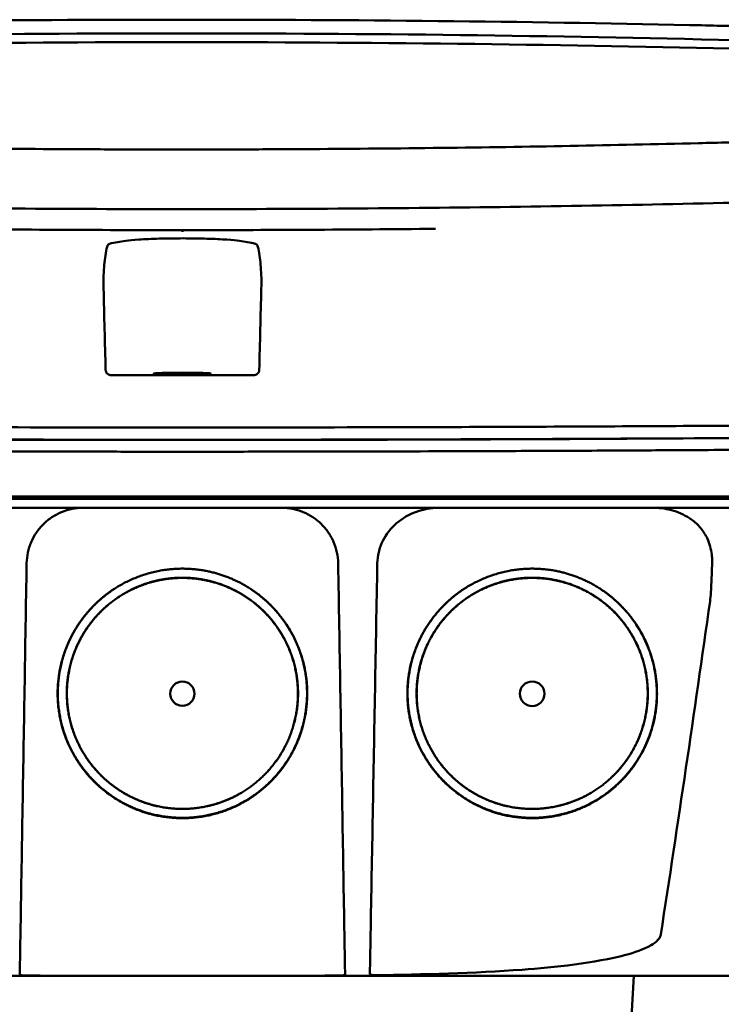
# Model space of a CAD drawing. Header units: millimetres. Extents: x 391 to 741, y 199 to 659.
# Tile 9 of 10: x 552 to 614, y 571 to 659. Entities that reach past the tile are written whole.
import ezdxf

# ---------------------------------------------------------------- set-up
doc = ezdxf.new("R2010")
doc.units = ezdxf.units.MM
doc.layers.add('Visible (ISO)', color=7, linetype='Continuous', lineweight=50)

msp = doc.modelspace()

# ---------------------------------------------------------------- linework, layer by layer
at = {"layer": 'Visible (ISO)'}
for p, q in [((566.095, 658.506), (566.335, 658.506)), ((566.576, 658.506), (566.335, 658.506)), ((611.64, 658.028), (611.632, 658.028)), ((612.449, 647.493), (612.441, 647.493)), ((504.774, 615.97), (566.418, 615.97)), ((566.418, 615.97), (628.061, 615.97)), ((606.025, 561.138), (606.658, 573.215))]:
    msp.add_line(p, q, dxfattribs=at)
for centre, major_axis, ratio, start_param, end_param in [((566.164, 629.282), (250.217, -0.007), 0.116796, 1.571075, 1.752137), ((566.507, 629.282), (250.217, 0.007), 0.116796, 1.389456, 1.570517), ((566.318, 632.272), (225.492, 0.002), 0.110939, 1.570719, 1.791596), ((566.353, 632.272), (225.492, -0.002), 0.110939, 1.349997, 1.570873), ((566.34, 632.241), (-227.223, 0), 0.106767, 4.71241, 4.92951), ((566.331, 632.241), (227.223, 0), 0.106767, 1.353676, 1.570775), ((566.333, 676.995), (250.111, 0.001), 0.14148, 4.711093, 4.712399), ((566.338, 676.995), (250.111, -0.001), 0.14148, 4.712379, 4.713685), ((566.419, 635.436), (253.534, 0), 0.034107, 4.687384, 4.712389), ((566.419, 635.436), (-253.534, 0), 0.034107, 1.570796, 1.595801)]:
    msp.add_ellipse(centre, major_axis=major_axis, ratio=ratio, start_param=start_param, end_param=end_param, dxfattribs=at)
for centre, major_axis, ratio in [((566.418, 626.936), (2.575, 0), 0.034053), ((566.417, 598.388), (0, 1.082), 0.999962), ((597.603, 598.388), (0, 1.097), 0.999962)]:
    msp.add_ellipse(centre, major_axis=major_axis, ratio=ratio, dxfattribs=at)
for points, degree, knots in [([(611.64, 658.028), (612.582, 658.008), (613.52, 657.987), (614.905, 657.954), (615.095, 657.95), (615.787, 657.933)], 3, [0, 0, 0, 0, 0.2875768, 0.2875768, 0.4241939, 0.4241939, 0.4241939, 0.4241939]), ([(520.23, 647.493), (527.851, 647.305), (535.485, 647.165), (547.023, 647.024), (550.871, 646.989), (556.657, 646.953), (558.591, 646.944), (562.374, 646.933), (564.187, 646.929), (566.087, 646.929)], 3, [0.000811, 0.000811, 0.000811, 0.000811, 2.334672, 2.334672, 3.49801, 3.49801, 4.08174, 4.08174, 4.638981, 4.638981, 4.638981, 4.638981]), ([(612.441, 647.493), (604.82, 647.305), (597.186, 647.165), (585.647, 647.024), (581.8, 646.989), (576.014, 646.953), (574.08, 646.944), (570.297, 646.933), (568.484, 646.929), (566.584, 646.929)], 3, [-4.786373, -4.786373, -4.786373, -4.786373, -2.390488, -2.390488, -1.196233, -1.196233, -0.59699, -0.59699, -0.02494, -0.02494, -0.02494, -0.02494]), ([(615.346, 647.564), (615.278, 647.563), (615.21, 647.561), (614.246, 647.537), (613.348, 647.515), (612.449, 647.493)], 3, [-0.2961372, -0.2961372, -0.2961372, -0.2961372, -0.2753203, -0.2753203, 0, 0, 0, 0]), ([(566.009, 641.609), (556.324, 641.611), (546.645, 641.678), (527.316, 641.943), (517.687, 642.142), (508.182, 642.406)], 3, [0.032666, 0.032666, 0.032666, 0.032666, 2.938218, 2.938218, 5.868286, 5.868286, 5.868286, 5.868286]), ([(566.662, 641.609), (576.347, 641.611), (586.026, 641.678), (605.355, 641.943), (614.984, 642.142), (624.489, 642.406)], 3, [-5.838765, -5.838765, -5.838765, -5.838765, -2.931647, -2.931647, 0, 0, 0, 0]), ([(566.419, 639.738), (566.419, 639.724), (566.419, 639.711), (566.419, 639.642), (566.419, 639.607), (566.419, 639.594), (566.419, 639.594), (566.419, 639.594)], 3, [-0.062804, -0.062804, -0.062804, -0.062804, -0.05139297, -0.05139297, 0, 0, 0.00065518, 0.00065518, 0.00065518, 0.00065518]), ([(559.924, 638.529), (559.896, 638.524), (559.869, 638.512), (559.813, 638.47), (559.785, 638.437), (559.735, 638.357), (559.714, 638.312), (559.675, 638.203), (559.659, 638.141), (559.645, 638.072)], 3, [0, 0, 0, 0, 0.02258089, 0.02258089, 0.04850306, 0.04850306, 0.07220962, 0.07220962, 0.09691216, 0.09691216, 0.09691216, 0.09691216]), ([(559.924, 638.529), (560.163, 638.571), (560.403, 638.612), (560.881, 638.695), (561.1, 638.737), (561.644, 638.822), (562.045, 638.862), (563.061, 638.931), (563.673, 638.958), (565.023, 638.996), (565.748, 639.006), (567.21, 639.004), (567.932, 638.994), (569.268, 638.954), (569.87, 638.926), (570.863, 638.856), (571.251, 638.815), (571.763, 638.731), (571.985, 638.69), (572.449, 638.61), (572.681, 638.569), (572.913, 638.529)], 3, [-2.057945, -2.057945, -2.057945, -2.057945, -1.863354, -1.863354, -1.669647, -1.669647, -1.459798, -1.459798, -1.242226, -1.242226, -1.02293, -1.02293, -0.803644, -0.803644, -0.586525, -0.586525, -0.377074, -0.377074, -0.18869, -0.18869, -0.000001, -0.000001, -0.000001, -0.000001]), ([(572.913, 638.529), (572.941, 638.524), (572.968, 638.512), (573.024, 638.47), (573.052, 638.437), (573.102, 638.357), (573.123, 638.312), (573.162, 638.203), (573.179, 638.141), (573.192, 638.072)], 3, [-0.09701105, -0.09701105, -0.09701105, -0.09701105, -0.07440711, -0.07440711, -0.0484585, -0.0484585, -0.02472775, -0.02472775, 0, 0, 0, 0]), ([(559.385, 634.529), (559.368, 635.174), (559.383, 635.81), (559.474, 637.003), (559.547, 637.558), (559.645, 638.072)], 3, [-0.3788311, -0.3788311, -0.3788311, -0.3788311, -0.1854285, -0.1854285, -0.0000079, -0.0000079, -0.0000079, -0.0000079]), ([(573.452, 634.529), (573.469, 635.174), (573.454, 635.81), (573.363, 637.003), (573.29, 637.558), (573.192, 638.072)], 3, [0, 0, 0, 0, 0.1942712, 0.1942712, 0.3805229, 0.3805229, 0.3805229, 0.3805229]), ([(560.08, 626.791), (560.019, 626.791), (559.959, 626.801), (559.84, 626.841), (559.789, 626.872), (559.692, 626.95), (559.653, 627.001), (559.61, 627.081), (559.597, 627.114), (559.578, 627.184), (559.573, 627.22), (559.572, 627.257)], 3, [-0.06079793, -0.06079793, -0.06079793, -0.06079793, -0.04978833, -0.04978833, -0.03793526, -0.03793526, -0.02182904, -0.02182904, -0.01094022, -0.01094022, 0, 0, 0, 0]), ([(572.757, 626.791), (572.818, 626.791), (572.878, 626.801), (572.997, 626.841), (573.048, 626.872), (573.145, 626.95), (573.184, 627.001), (573.227, 627.081), (573.24, 627.114), (573.259, 627.184), (573.264, 627.22), (573.265, 627.257)], 3, [0, 0, 0, 0, 0.0181194, 0.0181194, 0.0376152, 0.0376152, 0.0641029, 0.0641029, 0.0820224, 0.0820224, 0.1000128, 0.1000128, 0.1000128, 0.1000128]), ([(504.955, 622.393), (512.062, 622.332), (519.272, 622.282), (526.505, 622.242), (533.737, 622.203), (541.046, 622.174), (548.351, 622.156), (554.36, 622.141), (560.395, 622.134), (566.419, 622.134)], 3, [0, 0, 0, 0, 21.882576, 21.882576, 21.882576, 43.765152, 43.765152, 43.765152, 61.766885, 61.766885, 61.766885, 61.766885]), ([(627.882, 622.393), (620.775, 622.332), (613.565, 622.282), (606.332, 622.242), (599.1, 622.203), (591.791, 622.174), (584.487, 622.156), (578.478, 622.141), (572.443, 622.134), (566.419, 622.134)], 3, [0, 0, 0, 0, 21.882576, 21.882576, 21.882576, 43.765152, 43.765152, 43.765152, 61.766885, 61.766885, 61.766885, 61.766885]), ([(504.771, 621.287), (510.059, 621.241), (515.399, 621.201), (520.759, 621.167), (526.119, 621.133), (531.521, 621.105), (536.932, 621.084), (542.343, 621.062), (547.785, 621.046), (553.225, 621.036), (557.617, 621.028), (562.02, 621.024), (566.418, 621.024)], 3, [0, 0, 0, 0, 0.01635215, 0.01635215, 0.01635215, 0.03270429, 0.03270429, 0.03270429, 0.04905643, 0.04905643, 0.04905643, 0.06225952, 0.06225952, 0.06225952, 0.06225952]), ([(521.882, 621.169), (523.473, 621.16), (525.066, 621.151), (526.66, 621.142), (533.864, 621.104), (541.145, 621.076), (548.421, 621.059), (554.406, 621.045), (560.418, 621.038), (566.419, 621.038)], 3, [17.040997, 17.040997, 17.040997, 17.040997, 21.882576, 21.882576, 21.882576, 43.765152, 43.765152, 43.765152, 61.766885, 61.766885, 61.766885, 61.766885]), ([(566.418, 621.024), (570.816, 621.024), (575.219, 621.028), (579.611, 621.036), (585.051, 621.046), (590.493, 621.062), (595.904, 621.084), (601.315, 621.105), (606.717, 621.133), (612.077, 621.167), (616.58, 621.196), (621.068, 621.228), (625.523, 621.265), (626.371, 621.272), (627.218, 621.279), (628.064, 621.287)], 3, [0, 0, 0, 0, 0.01320302, 0.01320302, 0.01320302, 0.02955506, 0.02955506, 0.02955506, 0.04590711, 0.04590711, 0.04590711, 0.05964326, 0.05964326, 0.05964326, 0.06225916, 0.06225916, 0.06225916, 0.06225916]), ([(610.955, 621.169), (609.365, 621.16), (607.772, 621.151), (606.178, 621.142), (598.973, 621.104), (591.692, 621.076), (584.416, 621.059), (578.431, 621.045), (572.419, 621.038), (566.419, 621.038)], 3, [17.040997, 17.040997, 17.040997, 17.040997, 21.882576, 21.882576, 21.882576, 43.765152, 43.765152, 43.765152, 61.766885, 61.766885, 61.766885, 61.766885]), ([(504.529, 620.238), (504.598, 620.238), (504.689, 620.237), (504.884, 620.235), (504.973, 620.235), (505.239, 620.232), (505.416, 620.231), (505.949, 620.226), (506.304, 620.223), (507.371, 620.214), (508.083, 620.209), (510.222, 620.191), (511.651, 620.18), (515.949, 620.149), (518.826, 620.129), (523.636, 620.1), (525.565, 620.088), (530.075, 620.064), (532.659, 620.052), (537.835, 620.03), (540.427, 620.02), (546.915, 620), (550.815, 619.99), (556.668, 619.981), (558.619, 619.979), (562.519, 619.976), (564.468, 619.975), (566.418, 619.975)], 3, [-6.255822, -6.255822, -6.255822, -6.255822, -6.222837, -6.222837, -6.195433, -6.195433, -6.140619, -6.140619, -6.030972, -6.030972, -5.8116, -5.8116, -5.372567, -5.372567, -4.493566, -4.493566, -3.9071, -3.9071, -3.124844, -3.124844, -2.342742, -2.342742, -1.17034, -1.17034, -0.584842, -0.584842, 0, 0, 0, 0]), ([(566.418, 619.975), (568.368, 619.975), (570.317, 619.976), (574.218, 619.979), (576.169, 619.981), (582.024, 619.99), (585.924, 620), (592.413, 620.02), (595.006, 620.03), (600.182, 620.052), (602.765, 620.064), (607.274, 620.088), (609.203, 620.1), (614.013, 620.129), (616.889, 620.149), (621.186, 620.18), (622.615, 620.191), (624.753, 620.209), (625.465, 620.214), (626.532, 620.223), (626.887, 620.226), (627.419, 620.231), (627.597, 620.232), (627.863, 620.235), (627.952, 620.235), (628.147, 620.237), (628.237, 620.238), (628.306, 620.238)], 3, [-4.030061, -4.030061, -4.030061, -4.030061, -3.653231, -3.653231, -3.275977, -3.275977, -2.520565, -2.520565, -2.016634, -2.016634, -1.51279, -1.51279, -1.135053, -1.135053, -0.568897, -0.568897, -0.286119, -0.286119, -0.144824, -0.144824, -0.074201, -0.074201, -0.038896, -0.038896, -0.021246, -0.021246, 0, 0, 0, 0]), ([(644.49, 615.768), (644.49, 615.768), (644.461, 615.768), (644.312, 615.768), (644.146, 615.768), (643.631, 615.768), (643.262, 615.769), (642.55, 615.768), (642.277, 615.768), (641.655, 615.768), (641.3, 615.768), (640.505, 615.768), (640.06, 615.768), (639.44, 615.768), (639.178, 615.768), (638.972, 615.768), (638.899, 615.768), (638.691, 615.768), (638.545, 615.768), (638.296, 615.768), (638.207, 615.768), (637.962, 615.769), (637.799, 615.769), (637.442, 615.769), (637.246, 615.768), (636.865, 615.768), (636.685, 615.769), (636.224, 615.769), (635.936, 615.768), (635.415, 615.769), (635.191, 615.769), (634.731, 615.769), (634.495, 615.768), (634.105, 615.768), (633.953, 615.768), (633.608, 615.769), (633.413, 615.769), (632.955, 615.769), (632.69, 615.768), (632.249, 615.768), (632.076, 615.768), (631.507, 615.769), (631.104, 615.769), (629.362, 615.768), (628.635, 615.768), (624.272, 615.768), (621.77, 615.768), (616.906, 615.768), (614.545, 615.768), (607.745, 615.768), (603.292, 615.768), (596.866, 615.768), (594.905, 615.769), (591.107, 615.768), (589.269, 615.768), (585.703, 615.768), (583.975, 615.768), (575.763, 615.768), (569.267, 615.768), (560.332, 615.768), (557.892, 615.768), (551.183, 615.768), (546.919, 615.769), (541.068, 615.768), (539.475, 615.768), (535.098, 615.768), (532.318, 615.768), (525.382, 615.769), (521.234, 615.768), (512.974, 615.769), (508.862, 615.768), (504.774, 615.768)], 3, [4.259276, 4.259276, 4.259276, 4.259276, 4.670353, 4.670353, 5.333093, 5.333093, 6.087544, 6.087544, 6.48643, 6.48643, 6.916955, 6.916955, 7.375465, 7.375465, 7.508459, 7.508459, 7.569769, 7.569769, 7.664913, 7.664913, 7.713725, 7.713725, 7.791614, 7.791614, 7.873119, 7.873119, 7.940289, 7.940289, 8.037054, 8.037054, 8.105988, 8.105988, 8.173685, 8.173685, 8.21539, 8.21539, 8.267249, 8.267249, 8.334795, 8.334795, 8.377608, 8.377608, 8.47358, 8.47358, 8.783476, 8.783476, 9.196774, 9.196774, 9.584439, 9.584439, 10.310287, 10.310287, 10.628298, 10.628298, 10.925673, 10.925673, 11.204895, 11.204895, 12.251527, 12.251527, 12.644845, 12.644845, 13.333545, 13.333545, 13.591652, 13.591652, 14.043256, 14.043256, 14.721038, 14.721038, 15.399535, 15.399535, 15.399535, 15.399535]), ([(643.685, 614.964), (643.685, 614.964), (643.674, 614.964), (643.653, 614.964), (643.567, 614.964), (643.313, 614.964), (642.89, 614.964), (642.467, 614.964), (641.874, 614.964), (641.115, 614.964), (640.735, 614.964), (640.313, 614.964), (639.85, 614.964), (639.618, 614.964), (639.376, 614.964), (639.123, 614.964), (638.997, 614.964), (638.868, 614.964), (638.737, 614.964), (638.671, 614.964), (638.605, 614.964), (638.538, 614.964), (638.504, 614.964), (638.471, 614.964), (638.437, 614.964), (638.42, 614.964), (638.403, 614.964), (638.386, 614.964), (638.377, 614.964), (638.369, 614.964), (638.36, 614.964), (638.356, 614.964), (638.352, 614.964), (638.348, 614.964), (638.343, 614.964), (638.339, 614.964), (638.335, 614.964), (638.332, 614.964), (638.33, 614.964), (638.327, 614.964), (638.322, 614.964), (638.316, 614.964), (638.31, 614.964), (638.305, 614.964), (638.299, 614.964), (638.293, 614.964), (638.281, 614.964), (638.269, 614.964), (638.256, 614.964), (638.231, 614.964), (638.205, 614.964), (638.177, 614.964), (638.133, 614.964), (638.085, 614.964), (638.034, 614.964), (637.983, 614.964), (637.928, 614.964), (637.87, 614.964), (637.755, 614.964), (637.626, 614.964), (637.485, 614.964), (637.203, 614.964), (636.866, 614.964), (636.486, 614.964), (636.106, 614.964), (635.675, 614.964), (635.206, 614.964), (634.737, 614.964), (634.221, 614.964), (633.674, 614.964), (633.128, 614.964), (632.539, 614.964), (631.927, 614.964), (631.316, 614.964), (630.668, 614.964), (630.006, 614.964), (629.676, 614.964), (629.335, 614.964), (628.995, 614.964), (628.825, 614.964), (628.651, 614.964), (628.479, 614.964), (628.307, 614.964), (628.131, 614.964), (627.957, 614.964), (627.863, 614.964), (627.768, 614.964), (627.673, 614.964), (627.467, 614.964), (627.26, 614.964), (627.054, 614.964), (626.705, 614.964), (626.357, 614.964), (626.008, 614.964), (625.659, 614.964), (625.31, 614.964), (624.961, 614.964), (624.371, 614.964), (623.781, 614.964), (623.191, 614.964), (622.601, 614.964), (622.01, 614.964), (621.419, 614.964), (620.237, 614.964), (619.052, 614.964), (617.866, 614.964), (615.198, 614.964), (612.516, 614.964), (609.832, 614.964), (607.147, 614.964), (604.45, 614.964), (601.753, 614.964), (596.358, 614.964), (590.927, 614.964), (585.495, 614.964), (582.779, 614.964), (580.055, 614.964), (577.333, 614.964), (574.612, 614.964), (571.884, 614.964), (569.16, 614.964), (567.547, 614.964), (565.932, 614.964), (564.318, 614.964), (560.687, 614.964), (557.053, 614.964), (553.426, 614.964), (547.986, 614.964), (542.544, 614.964), (537.132, 614.964), (531.721, 614.964), (526.318, 614.964), (520.957, 614.964), (515.596, 614.964), (510.256, 614.964), (504.967, 614.964)], 3, [0.3330934, 0.3330934, 0.3330934, 0.3330934, 0.3372182, 0.3372182, 0.3372182, 0.3535986, 0.3535986, 0.3535986, 0.369979, 0.369979, 0.369979, 0.3781692, 0.3781692, 0.3781692, 0.3822643, 0.3822643, 0.3822643, 0.3843118, 0.3843118, 0.3843118, 0.3853356, 0.3853356, 0.3853356, 0.3858475, 0.3858475, 0.3858475, 0.3861034, 0.3861034, 0.3861034, 0.3862314, 0.3862314, 0.3862314, 0.3862954, 0.3862954, 0.3862954, 0.3863594, 0.3863594, 0.3863594, 0.3863968, 0.3863968, 0.3863968, 0.3864806, 0.3864806, 0.3864806, 0.3865644, 0.3865644, 0.3865644, 0.386732, 0.386732, 0.386732, 0.3870672, 0.3870672, 0.3870672, 0.3876065, 0.3876065, 0.3876065, 0.3881457, 0.3881457, 0.3881457, 0.3892243, 0.3892243, 0.3892243, 0.3913814, 0.3913814, 0.3913814, 0.3935385, 0.3935385, 0.3935385, 0.3956955, 0.3956955, 0.3956955, 0.3978526, 0.3978526, 0.3978526, 0.4000097, 0.4000097, 0.4000097, 0.4010883, 0.4010883, 0.4010883, 0.4016275, 0.4016275, 0.4016275, 0.4021668, 0.4021668, 0.4021668, 0.4024603, 0.4024603, 0.4024603, 0.4030994, 0.4030994, 0.4030994, 0.404178, 0.404178, 0.404178, 0.4052565, 0.4052565, 0.4052565, 0.4070765, 0.4070765, 0.4070765, 0.4088966, 0.4088966, 0.4088966, 0.4125367, 0.4125367, 0.4125367, 0.4207269, 0.4207269, 0.4207269, 0.4289171, 0.4289171, 0.4289171, 0.4452975, 0.4452975, 0.4452975, 0.4534877, 0.4534877, 0.4534877, 0.4616779, 0.4616779, 0.4616779, 0.4665313, 0.4665313, 0.4665313, 0.4774516, 0.4774516, 0.4774516, 0.493832, 0.493832, 0.493832, 0.5102124, 0.5102124, 0.5102124, 0.5265928, 0.5265928, 0.5265928, 0.5265928]), ([(552.529, 610.018), (552.534, 610.347), (552.572, 610.669), (552.64, 610.986), (552.674, 611.145), (552.715, 611.302), (552.765, 611.457), (552.814, 611.613), (552.872, 611.767), (552.936, 611.917), (553.064, 612.217), (553.22, 612.501), (553.404, 612.769), (553.587, 613.037), (553.799, 613.291), (554.03, 613.519), (554.261, 613.746), (554.513, 613.95), (554.785, 614.13), (554.922, 614.22), (555.063, 614.304), (555.207, 614.38), (555.352, 614.457), (555.498, 614.525), (555.648, 614.587), (555.948, 614.71), (556.26, 614.804), (556.582, 614.868), (556.904, 614.932), (557.229, 614.964), (557.558, 614.964)], 3, [0, 0, 0, 0, 0.00097301, 0.00097301, 0.00097301, 0.001459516, 0.001459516, 0.001459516, 0.001946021, 0.001946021, 0.001946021, 0.002919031, 0.002919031, 0.002919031, 0.003892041, 0.003892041, 0.003892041, 0.004865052, 0.004865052, 0.004865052, 0.005351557, 0.005351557, 0.005351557, 0.005838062, 0.005838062, 0.005838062, 0.006811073, 0.006811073, 0.006811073, 0.007784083, 0.007784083, 0.007784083, 0.007784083]), ([(575.277, 614.964), (575.606, 614.964), (575.929, 614.932), (576.247, 614.869), (576.406, 614.838), (576.564, 614.799), (576.72, 614.752), (576.877, 614.705), (577.032, 614.65), (577.183, 614.589), (577.485, 614.465), (577.771, 614.314), (578.043, 614.135), (578.314, 613.957), (578.572, 613.749), (578.803, 613.521), (579.034, 613.294), (579.243, 613.046), (579.427, 612.776), (579.519, 612.642), (579.606, 612.501), (579.684, 612.358), (579.763, 612.216), (579.834, 612.07), (579.898, 611.921), (580.026, 611.624), (580.125, 611.313), (580.195, 610.992), (580.264, 610.671), (580.301, 610.347), (580.307, 610.018)], 3, [0, 0, 0, 0, 0.00097301, 0.00097301, 0.00097301, 0.001459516, 0.001459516, 0.001459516, 0.001946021, 0.001946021, 0.001946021, 0.002919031, 0.002919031, 0.002919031, 0.003892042, 0.003892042, 0.003892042, 0.004865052, 0.004865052, 0.004865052, 0.005351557, 0.005351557, 0.005351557, 0.005838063, 0.005838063, 0.005838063, 0.006811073, 0.006811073, 0.006811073, 0.007784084, 0.007784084, 0.007784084, 0.007784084]), ([(583.794, 610.018), (583.8, 610.352), (583.843, 610.685), (584.003, 611.359), (584.125, 611.696), (584.581, 612.619), (584.999, 613.151), (586.025, 614.043), (586.627, 614.39), (587.909, 614.849), (588.58, 614.964), (589.253, 614.964)], 3, [0, 0, 0, 0, 0.10041, 0.10041, 0.2078888, 0.2078888, 0.4091061, 0.4091061, 0.6152542, 0.6152542, 0.8173443, 0.8173443, 0.8173443, 0.8173443]), ([(608.483, 614.964), (609.075, 614.964), (609.664, 614.875), (610.798, 614.523), (611.339, 614.258), (611.825, 613.911)], 3, [0, 0, 0, 0, 0.1800005, 0.1800005, 0.3619346, 0.3619346, 0.3619346, 0.3619346]), ([(611.825, 613.911), (612.117, 613.702), (612.381, 613.457), (612.859, 612.885), (613.064, 612.558), (613.427, 611.764), (613.552, 611.294), (613.624, 610.684), (613.635, 610.558), (613.649, 610.236), (613.647, 610.134), (613.644, 610.017)], 3, [-0.2784628, -0.2784628, -0.2784628, -0.2784628, -0.2136443, -0.2136443, -0.1445804, -0.1445804, -0.0574908, -0.0574908, -0.0349911, -0.0349911, -0.0000013, -0.0000013, -0.0000013, -0.0000013]), ([(551.975, 576.904), (552.034, 580.467), (552.094, 584.03), (552.154, 587.593), (552.216, 591.33), (552.279, 595.068), (552.341, 598.805), (552.404, 602.543), (552.466, 606.28), (552.529, 610.018)], 3, [0, 0, 0, 0, 0.01069712, 0.01069712, 0.01069712, 0.02191844, 0.02191844, 0.02191844, 0.03313976, 0.03313976, 0.03313976, 0.03313976]), ([(565.66, 587.314), (563.497, 587.462), (560.529, 588.901), (558.015, 590.842), (555.781, 594.46), (555.104, 598.689), (555.993, 602.904), (557.918, 605.692), (560.427, 608.069), (564.441, 609.542), (566.417, 609.544)], 2, [0.03560307, 0.03560307, 0.03560307, 0.03986703, 0.04212932, 0.04613179, 0.05049764, 0.05455738, 0.0589676, 0.061257, 0.06577034, 0.06967442, 0.06967442, 0.06967442]), ([(566.417, 609.544), (568.401, 609.541), (571.313, 608.472), (574.507, 606.489), (577.053, 602.37), (577.73, 598.141), (576.842, 593.925), (574.75, 590.897), (571.913, 588.473), (567.743, 587.172), (565.66, 587.314)], 2, [0, 0, 0, 0.0039085, 0.00614105, 0.0112872, 0.01565801, 0.01972235, 0.02413756, 0.02700351, 0.03149281, 0.03560307, 0.03560307, 0.03560307]), ([(580.861, 576.904), (580.801, 580.467), (580.741, 584.03), (580.682, 587.593), (580.619, 591.33), (580.557, 595.068), (580.494, 598.805), (580.432, 602.543), (580.369, 606.28), (580.307, 610.018)], 3, [0, 0, 0, 0, 0.01069712, 0.01069712, 0.01069712, 0.02191844, 0.02191844, 0.02191844, 0.03313976, 0.03313976, 0.03313976, 0.03313976]), ([(583.193, 576.904), (583.258, 580.467), (583.322, 584.03), (583.387, 587.593), (583.455, 591.331), (583.523, 595.068), (583.591, 598.806), (583.659, 602.543), (583.726, 606.28), (583.794, 610.018)], 3, [0, 0, 0, 0, 0.01069712, 0.01069712, 0.01069712, 0.02191761, 0.02191761, 0.02191761, 0.03313809, 0.03313809, 0.03313809, 0.03313809]), ([(596.846, 587.314), (594.683, 587.461), (591.715, 588.901), (589.201, 590.842), (586.967, 594.46), (586.29, 598.688), (587.179, 602.904), (589.104, 605.692), (591.613, 608.069), (595.627, 609.542), (597.603, 609.544)], 2, [0.03560342, 0.03560342, 0.03560342, 0.03986742, 0.04212974, 0.04613224, 0.05049814, 0.05455792, 0.05896818, 0.0612576, 0.06577099, 0.0696751, 0.0696751, 0.0696751]), ([(597.603, 609.544), (599.587, 609.541), (602.499, 608.472), (605.693, 606.489), (608.239, 602.37), (608.916, 598.141), (608.028, 593.925), (605.936, 590.896), (603.099, 588.473), (598.929, 587.172), (596.846, 587.314)], 2, [0, 0, 0, 0.00390854, 0.00614111, 0.01128731, 0.01565816, 0.01972254, 0.0241378, 0.02700377, 0.03149312, 0.03560342, 0.03560342, 0.03560342]), ([(613.644, 610.017), (613.629, 609.467), (613.609, 608.875), (613.559, 607.804), (613.517, 607.069), (613.457, 606.639)], 3, [-0.2674541, -0.2674541, -0.2674541, -0.2674541, -0.1303688, -0.1303688, 0, 0, 0, 0]), ([(564.241, 588.346), (563.038, 588.604), (560.963, 589.61), (558.634, 591.408), (556.564, 594.76), (555.937, 598.677), (556.76, 602.582), (558.544, 605.165), (560.868, 607.367), (564.586, 608.732), (566.417, 608.734)], 2, [0.5336888, 0.5336888, 0.5336888, 0.5719427, 0.604431, 0.6619095, 0.7246066, 0.7829077, 0.8462418, 0.8791193, 0.9439344, 1, 1, 1]), ([(565.716, 588.14), (563.714, 588.276), (560.967, 589.609), (558.64, 591.405), (556.572, 594.754), (555.946, 598.668), (556.768, 602.57), (558.55, 605.151), (560.873, 607.351), (564.588, 608.715), (566.417, 608.717)], 2, [0.03301206, 0.03301206, 0.03301206, 0.03696934, 0.03906893, 0.04278352, 0.04683537, 0.05060313, 0.05469615, 0.05682088, 0.06100961, 0.0646329, 0.0646329, 0.0646329]), ([(566.417, 608.717), (568.253, 608.714), (570.949, 607.725), (573.905, 605.889), (576.262, 602.076), (576.889, 598.161), (576.067, 594.259), (574.13, 591.456), (571.504, 589.213), (567.644, 588.008), (565.716, 588.14)], 2, [0, 0, 0, 0.00362406, 0.00569414, 0.01046578, 0.0145185, 0.01828706, 0.02238095, 0.02503833, 0.02920093, 0.03301206, 0.03301206, 0.03301206]), ([(566.417, 608.734), (568.255, 608.731), (570.953, 607.741), (573.911, 605.904), (576.27, 602.088), (576.898, 598.169), (576.075, 594.264), (574.137, 591.459), (571.508, 589.214), (569.034, 588.442), (568.572, 588.343)], 2, [0, 0, 0, 0.0560656, 0.0880905, 0.1619095, 0.2246066, 0.2829077, 0.3462418, 0.3873524, 0.4517493, 0.4663542, 0.4663542, 0.4663542]), ([(595.427, 588.346), (594.224, 588.604), (592.149, 589.61), (589.82, 591.408), (587.75, 594.76), (587.123, 598.677), (587.946, 602.582), (589.73, 605.165), (592.054, 607.367), (595.772, 608.732), (597.603, 608.734)], 2, [0.5336886, 0.5336886, 0.5336886, 0.5719427, 0.604431, 0.6619095, 0.7246066, 0.7829077, 0.8462418, 0.8791193, 0.9439344, 1, 1, 1]), ([(596.902, 588.14), (594.9, 588.276), (592.153, 589.609), (589.826, 591.405), (587.758, 594.754), (587.132, 598.668), (587.954, 602.57), (589.736, 605.151), (592.059, 607.351), (595.774, 608.714), (597.603, 608.717)], 2, [0.03301165, 0.03301165, 0.03301165, 0.03696888, 0.03906844, 0.04278299, 0.04683479, 0.0506025, 0.05469547, 0.05682018, 0.06100885, 0.06463209, 0.06463209, 0.06463209]), ([(597.603, 608.717), (599.439, 608.713), (602.135, 607.724), (605.091, 605.889), (607.448, 602.076), (608.075, 598.161), (607.253, 594.259), (605.316, 591.456), (602.69, 589.213), (598.83, 588.008), (596.902, 588.14)], 2, [0, 0, 0, 0.00362402, 0.00569407, 0.01046565, 0.01451832, 0.01828683, 0.02238068, 0.02503802, 0.02920056, 0.03301165, 0.03301165, 0.03301165]), ([(597.603, 608.734), (599.441, 608.731), (602.139, 607.741), (605.097, 605.904), (607.456, 602.088), (608.084, 598.169), (607.261, 594.264), (605.323, 591.459), (602.694, 589.214), (600.22, 588.442), (599.758, 588.343)], 2, [0, 0, 0, 0.0560656, 0.0880905, 0.1619095, 0.2246066, 0.2829077, 0.3462418, 0.3873524, 0.4517493, 0.4663544, 0.4663544, 0.4663544]), ([(565.661, 587.346), (563.501, 587.493), (560.537, 588.931), (558.026, 590.869), (555.795, 594.483), (555.119, 598.706), (556.007, 602.916), (557.929, 605.7), (559.493, 607.182), (560.306, 607.717)], 2, [0.510709, 0.510709, 0.510709, 0.5719427, 0.604431, 0.6619095, 0.7246066, 0.7829077, 0.8462418, 0.8791193, 0.9072211, 0.9072211, 0.9072211]), ([(596.847, 587.346), (594.687, 587.493), (591.723, 588.931), (589.212, 590.869), (586.981, 594.483), (586.305, 598.706), (587.193, 602.916), (589.115, 605.7), (590.679, 607.182), (591.492, 607.717)], 2, [0.510709, 0.510709, 0.510709, 0.5719427, 0.604431, 0.6619095, 0.7246066, 0.7829077, 0.8462418, 0.8791193, 0.9072206, 0.9072206, 0.9072206]), ([(572.538, 607.707), (574.58, 606.361), (577.039, 602.383), (577.716, 598.158), (576.829, 593.949), (574.739, 590.924), (571.905, 588.504), (567.741, 587.204), (565.661, 587.346)], 2, [0.0925625, 0.0925625, 0.0925625, 0.1619095, 0.2246066, 0.2829077, 0.3462418, 0.3873524, 0.4517493, 0.510709, 0.510709, 0.510709]), ([(603.724, 607.707), (605.766, 606.361), (608.225, 602.383), (608.902, 598.158), (608.015, 593.949), (605.925, 590.924), (603.091, 588.504), (598.927, 587.204), (596.847, 587.346)], 2, [0.092563, 0.092563, 0.092563, 0.1619095, 0.2246066, 0.2829077, 0.3462418, 0.3873524, 0.4517493, 0.510709, 0.510709, 0.510709]), ([(613.457, 606.639), (612.757, 601.682), (612.042, 596.717), (610.582, 586.812), (609.834, 581.851), (609.069, 576.904)], 3, [0.000001, 0.000001, 0.000001, 0.000001, 1.501899, 1.501899, 3.003575, 3.003575, 3.003575, 3.003575]), ([(551.916, 573.361), (551.917, 573.471), (551.92, 573.642), (551.928, 574.088), (551.932, 574.362), (551.942, 574.912), (551.947, 575.257), (551.961, 576.104), (551.968, 576.503), (551.975, 576.904)], 3, [0.0000009, 0.0000009, 0.0000009, 0.0000009, 0.1209094, 0.1209094, 0.2421411, 0.2421411, 0.3316895, 0.3316895, 0.4035331, 0.4035331, 0.4035331, 0.4035331]), ([(580.861, 576.904), (580.866, 576.569), (580.871, 576.265), (580.888, 575.26), (580.894, 574.917), (580.903, 574.366), (580.908, 574.091), (580.915, 573.643), (580.918, 573.472), (580.92, 573.361)], 3, [0.0000023, 0.0000023, 0.0000023, 0.0000023, 0.100716, 0.100716, 0.1889665, 0.1889665, 0.3090142, 0.3090142, 0.4287244, 0.4287244, 0.4287244, 0.4287244]), ([(583.13, 573.409), (583.132, 573.56), (583.136, 573.766), (583.143, 574.16), (583.148, 574.432), (583.158, 574.969), (583.164, 575.305), (583.182, 576.285), (583.187, 576.579), (583.193, 576.904)], 3, [0.000001, 0.000001, 0.000001, 0.000001, 0.1446056, 0.1446056, 0.3400085, 0.3400085, 0.4829484, 0.4829484, 0.644726, 0.644726, 0.644726, 0.644726]), ([(609.069, 576.904), (609.058, 576.832), (609.046, 576.775), (608.94, 576.575), (608.879, 576.495), (608.643, 576.237), (608.416, 576.079), (607.551, 575.576), (606.665, 575.29), (603.249, 574.363), (599.511, 573.982), (592.515, 573.46), (587.726, 573.342), (583.673, 573.286)], 3, [0.000002, 0.000002, 0.000002, 0.000002, 0.021884, 0.021884, 0.038756, 0.038756, 0.081654, 0.081654, 0.210186, 0.210186, 0.690298, 0.690298, 1.410084, 1.410084, 1.410084, 1.410084]), ([(566.418, 573.215), (562.281, 573.215), (556.084, 573.215), (548.868, 573.215), (545.777, 573.215), (543.718, 573.215), (542.687, 573.215), (539.604, 573.215), (536.524, 573.215), (533.45, 573.215), (531.402, 573.215), (530.377, 573.215), (525.268, 573.215), (521.199, 573.215), (517.146, 573.215)], 3, [0, 0, 0, 0, 0.25, 0.375, 0.4375, 0.4375, 0.5, 0.5, 0.625, 0.6875, 0.6875, 0.75, 0.75, 1, 1, 1, 1]), ([(551.916, 573.361), (551.915, 573.351), (551.919, 573.341), (551.934, 573.323), (551.946, 573.314), (551.986, 573.295), (552.018, 573.285), (552.095, 573.27), (552.138, 573.264), (552.237, 573.255), (552.292, 573.253), (552.362, 573.251), (552.376, 573.25), (552.398, 573.25), (552.407, 573.25), (552.417, 573.25)], 3, [0.0000011, 0.0000011, 0.0000011, 0.0000011, 0.011161, 0.011161, 0.02268936, 0.02268936, 0.04008791, 0.04008791, 0.05617947, 0.05617947, 0.07342915, 0.07342915, 0.07748189, 0.07748189, 0.08025593, 0.08025593, 0.08025593, 0.08025593]), ([(566.418, 573.216), (564.434, 573.216), (561.665, 573.217), (557.177, 573.225), (554.723, 573.232), (552.417, 573.25)], 3, [0, 0, 0, 0, 0.595007, 0.595007, 1.188218, 1.188218, 1.188218, 1.188218]), ([(580.419, 573.25), (578.113, 573.232), (575.659, 573.225), (571.171, 573.217), (568.401, 573.216), (566.418, 573.216)], 3, [0.000001, 0.000001, 0.000001, 0.000001, 0.691835, 0.691835, 1.385765, 1.385765, 1.385765, 1.385765]), ([(615.689, 573.215), (613.663, 573.215), (611.633, 573.215), (609.598, 573.215), (609.412, 573.215), (609.225, 573.215), (609.039, 573.215), (607.19, 573.215), (605.338, 573.215), (603.48, 573.215), (601.435, 573.215), (599.387, 573.215), (597.336, 573.215), (596.311, 573.215), (595.285, 573.215), (594.258, 573.215), (593.788, 573.215), (593.319, 573.215), (592.849, 573.215), (592.292, 573.215), (591.734, 573.215), (591.176, 573.215), (589.021, 573.215), (586.863, 573.215), (584.706, 573.215), (581.99, 573.215), (579.265, 573.215), (576.543, 573.215), (575.334, 573.215), (574.124, 573.215), (572.914, 573.215), (572.309, 573.215), (571.703, 573.215), (571.098, 573.215), (570.493, 573.215), (569.888, 573.215), (569.282, 573.215), (568.924, 573.215), (568.565, 573.215), (568.206, 573.215), (567.848, 573.215), (567.489, 573.215), (567.13, 573.215), (566.893, 573.215), (566.655, 573.215), (566.418, 573.215)], 3, [0, 0, 0, 0, 0.125, 0.125, 0.125, 0.1364517, 0.1364517, 0.1364517, 0.25, 0.25, 0.25, 0.375, 0.375, 0.375, 0.4375, 0.4375, 0.4375, 0.4660904, 0.4660904, 0.4660904, 0.5, 0.5, 0.5, 0.6308834, 0.6308834, 0.6308834, 0.7957727, 0.7957727, 0.7957727, 0.8690401, 0.8690401, 0.8690401, 0.9056613, 0.9056613, 0.9056613, 0.942271, 0.942271, 0.942271, 0.9639594, 0.9639594, 0.9639594, 0.9856424, 0.9856424, 0.9856424, 1, 1, 1, 1]), ([(580.419, 573.25), (580.428, 573.25), (580.437, 573.25), (580.46, 573.25), (580.474, 573.251), (580.544, 573.253), (580.598, 573.255), (580.697, 573.264), (580.74, 573.27), (580.817, 573.285), (580.85, 573.295), (580.889, 573.314), (580.901, 573.323), (580.917, 573.341), (580.92, 573.351), (580.92, 573.361)], 3, [0.000001, 0.000001, 0.000001, 0.000001, 0.00277805, 0.00277805, 0.00682498, 0.00682498, 0.02399934, 0.02399934, 0.04009071, 0.04009071, 0.05747065, 0.05747065, 0.06901362, 0.06901362, 0.080186, 0.080186, 0.080186, 0.080186]), ([(583.13, 573.409), (583.129, 573.397), (583.133, 573.387), (583.148, 573.367), (583.159, 573.357), (583.203, 573.333), (583.242, 573.321), (583.341, 573.302), (583.399, 573.295), (583.529, 573.287), (583.601, 573.285), (583.673, 573.286)], 3, [0.00000001, 0.00000001, 0.00000001, 0.00000001, 0.01067062, 0.01067062, 0.02195436, 0.02195436, 0.04196292, 0.04196292, 0.06222203, 0.06222203, 0.08389165, 0.08389165, 0.08389165, 0.08389165])]:
    msp.add_open_spline(points, degree=degree, knots=knots, dxfattribs=at)
for points in [[(566.087, 646.929), (566.169, 646.929), (566.252, 646.929), (566.335, 646.929)], [(566.584, 646.929), (566.502, 646.929), (566.419, 646.929), (566.335, 646.929)], [(566.335, 639.738), (558.828, 639.738), (551.326, 639.776), (543.852, 639.852)], [(566.335, 639.738), (573.895, 639.738), (581.449, 639.777), (588.974, 639.854)], [(559.572, 627.257), (559.51, 629.681), (559.447, 632.105), (559.385, 634.529)], [(573.265, 627.257), (573.327, 629.681), (573.39, 632.105), (573.452, 634.529)]]:
    msp.add_open_spline(points, degree=3, dxfattribs=at)

doc.saveas('drawing.dxf')
